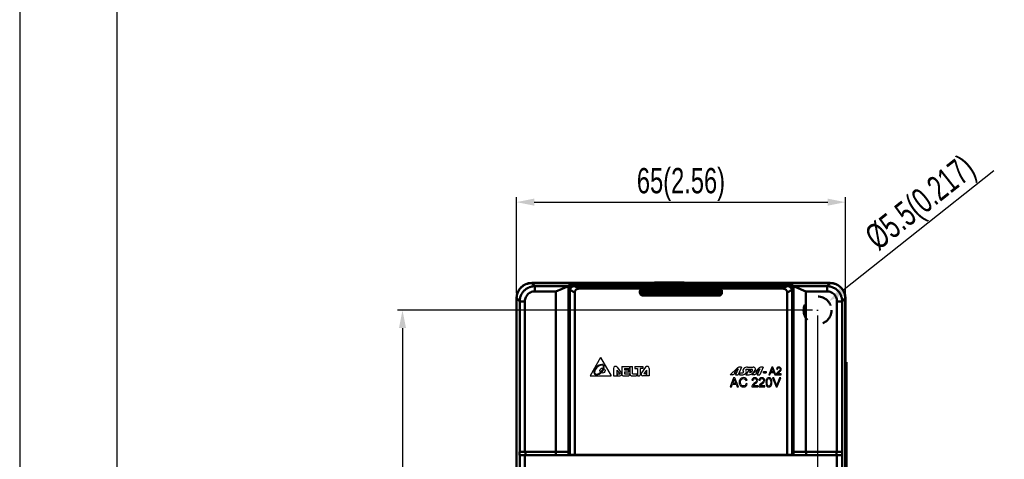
# Model space of a CAD drawing. Header units: millimetres. Extents: x -630 to -92, y 209 to 969.
# Tile 13 of 24: x -630 to -435, y 637 to 724. Entities that reach past the tile are written whole.
import ezdxf

# ---------------------------------------------------------------- set-up
doc = ezdxf.new("R2010")
doc.units = ezdxf.units.MM
doc.header["$LTSCALE"] = 32.67
doc.header["$PDMODE"] = 3
doc.header["$PDSIZE"] = 0.3125
doc.linetypes.add('AM_ISO08W050', pattern=[18, 12, -1.5, 3, -1.5])
doc.linetypes.add('DOT', pattern=[0.2, 0.1, -0.1])
doc.layers.get('0').update_dxf_attribs({"linetype": 'CONTINUOUS'})
doc.layers.get('Defpoints').update_dxf_attribs({"linetype": 'CONTINUOUS'})
for name, color, linetype in [('03___PRT_ALL_CURVES', 7, 'CONTINUOUS'), ('DF', 3, 'CONTINUOUS'), ('TXT', 7, 'CONTINUOUS')]:
    doc.layers.add(name, color=color, linetype=linetype)
doc.layers.add('AM_10', color=7, linetype='AM_ISO08W050', lineweight=50)
doc.styles.get("Standard").update_dxf_attribs({"font": 'txt', "width": 0.7})
doc.dimstyles.new('DIMSTYLE_1', dxfattribs={"dimtxt": 5, "dimasz": 0.1875, "dimexe": 0.18, "dimexo": 0.0625, "dimgap": 0.09, "dimtad": 1, "dimdsep": 46, "dimtxsty": 'Standard', "dimblk": '_FILLED', "dimblk1": '_FILLED', "dimblk2": '_FILLED', "dimcen": 0.09, "dimadec": 0, "dimazin": 0, "dimtp": 0.01, "dimtm": 0.01, "dimtfac": 1, "dimtofl": 0, "dimtmove": 0, "dimatfit": 3, "dimldrblk": '_FILLED', "dimfxl": 0, "dimtolj": 1, "dimarcsym": 0})

# ---------------------------------------------------------------- blocks, each defined once
blk = doc.blocks.new('A$C71E57D54')
blk.add_line((-430, 0), (-430, -594))
at = {"layer": 'DF'}
blk.add_line((-415, -15), (-415, -579), dxfattribs=at)
blk = doc.blocks.new('_FILLED')
at = {"color": 0, "linetype": 'ByBlock'}
blk.add_solid([(0, 0), (-1, 0.2), (-1, -0.2)], dxfattribs=at)
blk = doc.blocks.new('*D4')
at = {"color": 0, "linetype": 'Continuous', "lineweight": -2}
for p, q in [((-531.83, 669.76), (-531.83, 688.74)), ((-528.33, 687.74), (-470.33, 687.74)), ((-466.83, 669.76), (-466.83, 688.74))]:
    blk.add_line(p, q, dxfattribs=at)
at = {"layer": 'Defpoints', "color": 0, "linetype": 'Continuous', "lineweight": 0}
for p in [(-466.83, 687.74), (-531.83, 668.76), (-466.83, 668.76)]:
    blk.add_point(p, dxfattribs=at)
at = {"color": 0, "linetype": 'Continuous', "lineweight": -2, "xscale": 3.5, "yscale": 3.5, "zscale": 3.5, "rotation": 180}
blk.add_blockref('_FILLED', (-531.83, 687.74), dxfattribs=at)
at = {"color": 0, "linetype": 'Continuous', "lineweight": -2, "xscale": 3.5, "yscale": 3.5, "zscale": 3.5}
blk.add_blockref('_FILLED', (-466.83, 687.74), dxfattribs=at)
at = {"color": 0, "linetype": 'Continuous', "insert": (-499.33, 691.24), "char_height": 5, "attachment_point": 5}
blk.add_mtext('\\A1;65(2.56)', dxfattribs=at)
blk = doc.blocks.new('*D5')
at = {"color": 0, "linetype": 'Continuous', "lineweight": -2}
for p, q in [((-437.47, 693.91), (-467.43, 670.23)), ((-472.42, 666.36), (-472.24, 666.36)), ((-472.33, 666.27), (-472.33, 666.45))]:
    blk.add_line(p, q, dxfattribs=at)
at = {"layer": 'Defpoints', "color": 0, "linetype": 'Continuous', "lineweight": 0}
for p in [(-470.18, 668.06), (-474.49, 664.65)]:
    blk.add_point(p, dxfattribs=at)
at = {"color": 0, "linetype": 'Continuous', "lineweight": -2, "xscale": 3.5, "yscale": 3.5, "zscale": 3.5, "rotation": 218.3199107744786}
blk.add_blockref('_FILLED', (-470.18, 668.06), dxfattribs=at)
at = {"color": 0, "linetype": 'Continuous', "insert": (-451.64, 687.18), "char_height": 5, "attachment_point": 5, "rotation": 38.3199}
blk.add_mtext('\\A1;%%c5.5(0.217)', dxfattribs=at)
blk = doc.blocks.new('*D6')
at = {"color": 0, "linetype": 'Continuous', "lineweight": -2}
for p, q in [((-473.33, 666.36), (-555.38, 666.36)), ((-554.38, 662.86), (-554.38, 506.86)), ((-520.33, 503.36), (-555.38, 503.36))]:
    blk.add_line(p, q, dxfattribs=at)
at = {"layer": 'Defpoints', "color": 0, "linetype": 'Continuous', "lineweight": 0}
for p in [(-472.33, 666.36), (-554.38, 503.36), (-519.33, 503.36)]:
    blk.add_point(p, dxfattribs=at)
at = {"color": 0, "linetype": 'Continuous', "lineweight": -2, "xscale": 3.5, "yscale": 3.5, "zscale": 3.5}
for p, rotation in [((-554.38, 666.36), 90), ((-554.38, 503.36), 270)]:
    blk.add_blockref('_FILLED', p, dxfattribs=dict(at, rotation=rotation))
at = {"color": 0, "linetype": 'Continuous', "insert": (-557.88, 584.86), "char_height": 5, "attachment_point": 5, "rotation": 90}
blk.add_mtext('\\A1;163(6.42)', dxfattribs=at)
blk = doc.blocks.new('*D7')
at = {"color": 0, "linetype": 'Continuous', "lineweight": -2}
for p, q in [((-472.33, 665.36), (-472.33, 482.29)), ((-519.33, 502.36), (-519.33, 482.29)), ((-515.83, 483.29), (-475.83, 483.29))]:
    blk.add_line(p, q, dxfattribs=at)
at = {"layer": 'Defpoints', "color": 0, "linetype": 'Continuous', "lineweight": 0}
for p in [(-472.33, 666.36), (-519.33, 503.36), (-472.33, 483.29)]:
    blk.add_point(p, dxfattribs=at)
at = {"color": 0, "linetype": 'Continuous', "lineweight": -2, "xscale": 3.5, "yscale": 3.5, "zscale": 3.5, "rotation": 180}
blk.add_blockref('_FILLED', (-519.33, 483.29), dxfattribs=at)
at = {"color": 0, "linetype": 'Continuous', "lineweight": -2, "xscale": 3.5, "yscale": 3.5, "zscale": 3.5}
blk.add_blockref('_FILLED', (-472.33, 483.29), dxfattribs=at)
at = {"color": 0, "linetype": 'Continuous', "insert": (-495.83, 486.79), "char_height": 5, "attachment_point": 5}
blk.add_mtext('\\A1;47(1.83)', dxfattribs=at)

msp = doc.modelspace()

# ---------------------------------------------------------------- linework, layer by layer
at = {"layer": '03___PRT_ALL_CURVES', "linetype": 'Continuous'}
for p, q in [((-515.208, 657.045), (-517.298, 653.439)), ((-515.208, 657.045), (-513.148, 653.439)), ((-512.668, 654.866), (-512.668, 653.439)), ((-511.983, 654.533), (-511.983, 653.439)), ((-511.983, 654.533), (-511.424, 653.794)), ((-511.967, 655.101), (-511.141, 654.008)), ((-511.008, 655.239), (-511.008, 653.699)), ((-511.008, 655.239), (-509.528, 655.239)), ((-510.498, 654.849), (-510.498, 654.589)), ((-510.498, 654.849), (-509.528, 654.849)), ((-510.498, 654.589), (-509.658, 654.589)), ((-510.498, 654.199), (-510.498, 653.809)), ((-510.498, 654.199), (-509.658, 654.199)), ((-509.658, 654.199), (-509.658, 654.589)), ((-509.528, 655.239), (-509.528, 654.849)), ((-509.388, 653.699), (-509.388, 655.239)), ((-509.388, 655.239), (-508.878, 655.239)), ((-508.878, 653.819), (-508.878, 655.239)), ((-508.438, 655.239), (-508.438, 654.859)), ((-508.438, 655.239), (-506.898, 655.239)), ((-508.438, 654.859), (-507.918, 654.859)), ((-507.918, 654.859), (-507.918, 653.439)), ((-507.398, 654.849), (-507.398, 653.569)), ((-506.898, 654.849), (-507.398, 654.849)), ((-506.332, 655.097), (-507.134, 654.004)), ((-506.898, 655.239), (-506.898, 654.849)), ((-506.138, 654.533), (-506.669, 653.809)), ((-506.138, 654.533), (-506.138, 653.439)), ((-505.628, 654.866), (-505.628, 653.439)), ((-489.622, 653.621), (-488.239, 654.924)), ((-489.135, 653.621), (-488.339, 654.035)), ((-488.009, 654.8), (-488.821, 654.035)), ((-488.821, 654.035), (-488.339, 654.035)), ((-488.009, 654.8), (-488.518, 653.621)), ((-487.383, 655.132), (-488.036, 653.621)), ((-487.791, 653.621), (-487.613, 654.035)), ((-487.383, 655.132), (-487.714, 655.132)), ((-487.613, 654.035), (-487.069, 654.035)), ((-487.077, 654.404), (-486.97, 654.198)), ((-485.98, 654.495), (-486.538, 653.621)), ((-486.419, 654.366), (-486.521, 654.562)), ((-486.419, 654.718), (-485.295, 654.718)), ((-486.203, 655.132), (-485.082, 655.132)), ((-485.98, 654.495), (-485.498, 654.495)), ((-485.498, 654.495), (-485.752, 654.098)), ((-485.341, 653.621), (-483.958, 654.924)), ((-484.854, 653.621), (-484.058, 654.035)), ((-483.728, 654.8), (-484.54, 654.035)), ((-484.54, 654.035), (-484.058, 654.035)), ((-483.728, 654.8), (-484.236, 653.621)), ((-483.102, 655.132), (-483.755, 653.621)), ((-483.102, 655.132), (-483.433, 655.132)), ((-483.013, 654.258), (-482.469, 654.258)), ((-483.013, 654.035), (-483.013, 654.258)), ((-483.013, 654.035), (-482.469, 654.035)), ((-482.469, 654.258), (-482.469, 654.035)), ((-481.386, 655.132), (-481.966, 653.621)), ((-481.754, 653.621), (-481.588, 654.079)), ((-481.588, 654.079), (-480.956, 654.079)), ((-481.53, 654.241), (-481.364, 654.685)), ((-481.018, 654.241), (-481.53, 654.241)), ((-481.17, 655.132), (-481.386, 655.132)), ((-481.176, 654.66), (-481.018, 654.241)), ((-480.552, 653.621), (-481.17, 655.132)), ((-480.956, 654.079), (-480.78, 653.621)), ((-480.456, 654.701), (-480.265, 654.682)), ((-517.298, 653.439), (-513.148, 653.439)), ((-512.668, 653.439), (-511.983, 653.439)), ((-511.924, 653.794), (-511.924, 653.439)), ((-511.924, 653.794), (-511.424, 653.794)), ((-511.924, 653.439), (-511.424, 653.439)), ((-510.748, 653.439), (-509.648, 653.439)), ((-510.498, 653.809), (-509.528, 653.809)), ((-509.528, 653.809), (-509.528, 653.559)), ((-509.128, 653.439), (-508.168, 653.439)), ((-508.878, 653.819), (-508.038, 653.819)), ((-508.038, 653.819), (-508.038, 653.569)), ((-507.918, 653.439), (-507.528, 653.439)), ((-506.208, 653.439), (-506.848, 653.439)), ((-506.208, 653.809), (-506.669, 653.809)), ((-506.208, 653.809), (-506.208, 653.439)), ((-505.628, 653.439), (-506.138, 653.439)), ((-488.934, 653.039), (-489.625, 651.239)), ((-489.135, 653.621), (-489.622, 653.621)), ((-489.106, 651.978), (-488.908, 652.506)), ((-488.677, 653.039), (-488.934, 653.039)), ((-488.683, 652.477), (-488.495, 651.978)), ((-487.94, 651.239), (-488.677, 653.039)), ((-488.518, 653.621), (-488.036, 653.621)), ((-487.791, 653.621), (-487.247, 653.621)), ((-486.538, 653.621), (-486.056, 653.621)), ((-486.493, 652.49), (-486.258, 652.546)), ((-484.854, 653.621), (-485.341, 653.621)), ((-485.312, 652.526), (-485.084, 652.503)), ((-484.236, 653.621), (-483.755, 653.621)), ((-483.913, 652.526), (-483.686, 652.503)), ((-481.966, 653.621), (-481.754, 653.621)), ((-480.965, 653.039), (-481.223, 653.039)), ((-481.223, 653.039), (-480.526, 651.239)), ((-480.497, 651.732), (-480.965, 653.039)), ((-480.78, 653.621), (-480.552, 653.621)), ((-480.491, 653.621), (-479.492, 653.621)), ((-479.82, 653.039), (-480.306, 651.732)), ((-480.281, 651.239), (-479.576, 653.039)), ((-479.492, 653.799), (-480.233, 653.799)), ((-479.576, 653.039), (-479.82, 653.039)), ((-479.492, 653.621), (-479.492, 653.799)), ((-489.625, 651.239), (-489.372, 651.239)), ((-489.372, 651.239), (-489.174, 651.784)), ((-489.174, 651.784), (-488.422, 651.784)), ((-488.495, 651.978), (-489.106, 651.978)), ((-488.422, 651.784), (-488.212, 651.239)), ((-488.212, 651.239), (-487.94, 651.239)), ((-486.228, 651.81), (-486.466, 651.87)), ((-485.353, 651.239), (-484.164, 651.239)), ((-484.164, 651.452), (-485.046, 651.452)), ((-484.164, 651.239), (-484.164, 651.452)), ((-483.955, 651.239), (-482.765, 651.239)), ((-482.765, 651.452), (-483.648, 651.452)), ((-482.765, 651.239), (-482.765, 651.452)), ((-480.526, 651.239), (-480.281, 651.239))]:
    msp.add_line(p, q, dxfattribs=at)
msp.add_circle((-514.838, 654.449), 0.5, dxfattribs=at)
for centre, radius, start, end in [((-516.096, 654.07), 0.445, 176.66438, 272.61952), ((-514.888, 653.999), 1.655, 92.61952, 176.66438), ((-514.888, 653.999), 1.51, 92.35852, 177.18296), ((-516.106, 654.059), 0.29, 177.18296, 272.10094), ((-516.151, 655.278), 1.51, 272.10094, 356.92538), ((-516.151, 655.278), 1.655, 272.61952, 356.66438), ((-514.943, 655.208), 0.445, 356.66438, 92.61952), ((-514.938, 655.213), 0.295, 356.92538, 92.35852), ((-512.278, 654.866), 0.39, 37.0994, 180), ((-511.424, 653.794), 0.355, 270, 37.0994), ((-506.848, 653.794), 0.355, 143.72, 270), ((-506.018, 654.866), 0.39, 0, 143.72), ((-487.714, 654.366), 0.766, 90, 133.29195), ((-486.978, 654.455), 0.111, 170.97466, 207.47659), ((-486.419, 654.366), 0.677, 134.57339, 170.97466), ((-487.069, 654.146), 0.111, 270, 27.47659), ((-486.203, 654.146), 0.986, 90, 134.57339), ((-487.115, 654.455), 0.785, 310.96799, 332.52341), ((-486.419, 654.607), 0.111, 90, 203.45272), ((-486.682, 654.229), 0.296, 332.52341, 27.47659), ((-485.799, 654.773), 0.677, 274.00111, 319.20863), ((-486.203, 655.304), 1.725, 301.46849, 333.72286), ((-485.295, 654.607), 0.111, 0, 90), ((-485.606, 654.607), 0.422, 319.20863, 0), ((-485.082, 654.455), 0.677, 63.5251, 90), ((-484.923, 654.773), 0.321, 0, 63.5251), ((-485.127, 654.773), 0.525, 333.72286, 0), ((-483.433, 654.366), 0.766, 90, 133.29195), ((-510.748, 653.699), 0.26, 180, 270), ((-509.648, 653.559), 0.12, 270, 0), ((-509.128, 653.699), 0.26, 180, 270), ((-508.168, 653.569), 0.13, 270, 0), ((-507.528, 653.569), 0.13, 270, 0), ((-487.247, 654.607), 0.986, 270, 310.96799), ((-486.056, 655.065), 1.444, 270, 301.46849)]:
    msp.add_arc(centre, radius, start, end, dxfattribs=at)
for points in [[(-481.364, 654.685, 3.252), (-481.329, 654.78, 3.252), (-481.302, 654.877, 3.252), (-481.283, 654.973, 3.252)], [(-481.283, 654.973, 3.252), (-481.26, 654.891, 3.252), (-481.224, 654.787, 3.252), (-481.176, 654.66, 3.252)], [(-480.309, 655.026, 3.252), (-480.394, 654.952, 3.252), (-480.444, 654.844, 3.252), (-480.456, 654.701, 3.252)], [(-480.105, 654.18, 3.252), (-480.211, 654.093, 3.252), (-480.292, 654.017, 3.252), (-480.348, 653.951, 3.252)], [(-479.965, 655.138, 3.252), (-480.11, 655.138, 3.252), (-480.224, 655.1, 3.252), (-480.309, 655.026, 3.252)], [(-480.265, 654.682, 3.252), (-480.265, 654.777, 3.252), (-480.238, 654.851, 3.252), (-480.184, 654.904, 3.252)], [(-480.184, 654.904, 3.252), (-480.13, 654.958, 3.252), (-480.059, 654.985, 3.252), (-479.97, 654.985, 3.252)], [(-480.155, 653.899, 3.252), (-480.124, 653.932, 3.252), (-480.052, 653.996, 3.252), (-479.941, 654.09, 3.252)], [(-479.772, 654.499, 3.252), (-479.829, 654.421, 3.252), (-479.941, 654.314, 3.252), (-480.105, 654.18, 3.252)], [(-479.97, 654.985, 3.252), (-479.885, 654.985, 3.252), (-479.817, 654.959, 3.252), (-479.764, 654.908, 3.252)], [(-479.621, 655.018, 3.252), (-479.706, 655.098, 3.252), (-479.821, 655.138, 3.252), (-479.965, 655.138, 3.252)], [(-479.941, 654.09, 3.252), (-479.808, 654.202, 3.252), (-479.713, 654.291, 3.252), (-479.655, 654.356, 3.252)], [(-479.685, 654.723, 3.252), (-479.685, 654.653, 3.252), (-479.714, 654.578, 3.252), (-479.772, 654.499, 3.252)], [(-479.764, 654.908, 3.252), (-479.712, 654.858, 3.252), (-479.685, 654.796, 3.252), (-479.685, 654.723, 3.252)], [(-479.655, 654.356, 3.252), (-479.597, 654.42, 3.252), (-479.556, 654.482, 3.252), (-479.531, 654.54, 3.252)], [(-479.494, 654.719, 3.252), (-479.494, 654.837, 3.252), (-479.537, 654.937, 3.252), (-479.621, 655.018, 3.252)], [(-479.531, 654.54, 3.252), (-479.507, 654.598, 3.252), (-479.494, 654.658, 3.252), (-479.494, 654.719, 3.252)], [(-488.908, 652.506, 3.252), (-488.866, 652.619, 3.252), (-488.834, 652.735, 3.252), (-488.811, 652.85, 3.252)], [(-488.811, 652.85, 3.252), (-488.784, 652.752, 3.252), (-488.74, 652.628, 3.252), (-488.683, 652.477, 3.252)], [(-487.712, 652.643, 3.252), (-487.783, 652.503, 3.252), (-487.819, 652.339, 3.252), (-487.819, 652.153, 3.252)], [(-487.819, 652.153, 3.252), (-487.819, 651.981, 3.252), (-487.788, 651.82, 3.252), (-487.724, 651.67, 3.252)], [(-487.406, 652.961, 3.252), (-487.539, 652.888, 3.252), (-487.641, 652.783, 3.252), (-487.712, 652.643, 3.252)], [(-487.573, 652.154, 3.252), (-487.573, 652.272, 3.252), (-487.555, 652.387, 3.252), (-487.517, 652.499, 3.252)], [(-487.507, 651.752, 3.252), (-487.551, 651.867, 3.252), (-487.573, 652, 3.252), (-487.573, 652.154, 3.252)], [(-487.517, 652.499, 3.252), (-487.48, 652.611, 3.252), (-487.415, 652.7, 3.252), (-487.322, 652.767, 3.252)], [(-486.969, 653.07, 3.252), (-487.129, 653.07, 3.252), (-487.274, 653.033, 3.252), (-487.406, 652.961, 3.252)], [(-487.322, 652.767, 3.252), (-487.228, 652.833, 3.252), (-487.113, 652.866, 3.252), (-486.974, 652.866, 3.252)], [(-486.974, 652.866, 3.252), (-486.854, 652.866, 3.252), (-486.754, 652.835, 3.252), (-486.675, 652.776, 3.252)], [(-486.515, 652.932, 3.252), (-486.638, 653.023, 3.252), (-486.79, 653.07, 3.252), (-486.969, 653.07, 3.252)], [(-486.675, 652.776, 3.252), (-486.596, 652.716, 3.252), (-486.535, 652.62, 3.252), (-486.493, 652.49, 3.252)], [(-486.258, 652.546, 3.252), (-486.307, 652.711, 3.252), (-486.392, 652.84, 3.252), (-486.515, 652.932, 3.252)], [(-485.136, 652.913, 3.252), (-485.238, 652.824, 3.252), (-485.297, 652.695, 3.252), (-485.312, 652.526, 3.252)], [(-484.727, 653.047, 3.252), (-484.899, 653.047, 3.252), (-485.035, 653.001, 3.252), (-485.136, 652.913, 3.252)], [(-485.084, 652.503, 3.252), (-485.084, 652.616, 3.252), (-485.051, 652.704, 3.252), (-484.987, 652.768, 3.252)], [(-484.987, 652.768, 3.252), (-484.924, 652.832, 3.252), (-484.839, 652.864, 3.252), (-484.732, 652.864, 3.252)], [(-484.496, 652.285, 3.252), (-484.565, 652.192, 3.252), (-484.698, 652.064, 3.252), (-484.893, 651.905, 3.252)], [(-484.732, 652.864, 3.252), (-484.631, 652.864, 3.252), (-484.55, 652.833, 3.252), (-484.488, 652.773, 3.252)], [(-484.317, 652.903, 3.252), (-484.418, 652.999, 3.252), (-484.555, 653.047, 3.252), (-484.727, 653.047, 3.252)], [(-484.698, 651.798, 3.252), (-484.539, 651.932, 3.252), (-484.426, 652.037, 3.252), (-484.357, 652.114, 3.252)], [(-484.393, 652.552, 3.252), (-484.393, 652.468, 3.252), (-484.428, 652.379, 3.252), (-484.496, 652.285, 3.252)], [(-484.488, 652.773, 3.252), (-484.425, 652.713, 3.252), (-484.393, 652.639, 3.252), (-484.393, 652.552, 3.252)], [(-484.357, 652.114, 3.252), (-484.289, 652.191, 3.252), (-484.24, 652.264, 3.252), (-484.21, 652.334, 3.252)], [(-484.166, 652.547, 3.252), (-484.166, 652.688, 3.252), (-484.216, 652.807, 3.252), (-484.317, 652.903, 3.252)], [(-484.21, 652.334, 3.252), (-484.181, 652.403, 3.252), (-484.166, 652.474, 3.252), (-484.166, 652.547, 3.252)], [(-483.738, 652.913, 3.252), (-483.839, 652.824, 3.252), (-483.898, 652.695, 3.252), (-483.913, 652.526, 3.252)], [(-483.329, 653.047, 3.252), (-483.501, 653.047, 3.252), (-483.637, 653.001, 3.252), (-483.738, 652.913, 3.252)], [(-483.686, 652.503, 3.252), (-483.686, 652.616, 3.252), (-483.653, 652.704, 3.252), (-483.589, 652.768, 3.252)], [(-483.589, 652.768, 3.252), (-483.525, 652.832, 3.252), (-483.44, 652.864, 3.252), (-483.334, 652.864, 3.252)], [(-483.098, 652.285, 3.252), (-483.167, 652.192, 3.252), (-483.299, 652.064, 3.252), (-483.494, 651.905, 3.252)], [(-483.334, 652.864, 3.252), (-483.233, 652.864, 3.252), (-483.152, 652.833, 3.252), (-483.089, 652.773, 3.252)], [(-482.919, 652.903, 3.252), (-483.019, 652.999, 3.252), (-483.157, 653.047, 3.252), (-483.329, 653.047, 3.252)], [(-483.299, 651.798, 3.252), (-483.141, 651.932, 3.252), (-483.028, 652.037, 3.252), (-482.959, 652.114, 3.252)], [(-482.995, 652.552, 3.252), (-482.995, 652.468, 3.252), (-483.029, 652.379, 3.252), (-483.098, 652.285, 3.252)], [(-483.089, 652.773, 3.252), (-483.027, 652.713, 3.252), (-482.995, 652.639, 3.252), (-482.995, 652.552, 3.252)], [(-482.959, 652.114, 3.252), (-482.89, 652.191, 3.252), (-482.841, 652.264, 3.252), (-482.812, 652.334, 3.252)], [(-482.768, 652.547, 3.252), (-482.768, 652.688, 3.252), (-482.818, 652.807, 3.252), (-482.919, 652.903, 3.252)], [(-482.812, 652.334, 3.252), (-482.782, 652.403, 3.252), (-482.768, 652.474, 3.252), (-482.768, 652.547, 3.252)], [(-482.463, 652.64, 3.252), (-482.507, 652.51, 3.252), (-482.528, 652.339, 3.252), (-482.528, 652.127, 3.252)], [(-482.528, 652.127, 3.252), (-482.528, 651.788, 3.252), (-482.469, 651.545, 3.252), (-482.351, 651.395, 3.252)], [(-482.267, 652.941, 3.252), (-482.354, 652.87, 3.252), (-482.419, 652.77, 3.252), (-482.463, 652.64, 3.252)], [(-482.301, 652.127, 3.252), (-482.301, 652.422, 3.252), (-482.263, 652.624, 3.252), (-482.186, 652.734, 3.252)], [(-482.198, 651.536, 3.252), (-482.267, 651.635, 3.252), (-482.301, 651.831, 3.252), (-482.301, 652.127, 3.252)], [(-481.941, 653.047, 3.252), (-482.073, 653.047, 3.252), (-482.182, 653.011, 3.252), (-482.267, 652.941, 3.252)], [(-482.186, 652.734, 3.252), (-482.127, 652.821, 3.252), (-482.046, 652.864, 3.252), (-481.944, 652.864, 3.252)], [(-481.944, 652.864, 3.252), (-481.841, 652.864, 3.252), (-481.755, 652.814, 3.252), (-481.686, 652.717, 3.252)], [(-481.687, 652.987, 3.252), (-481.761, 653.027, 3.252), (-481.845, 653.047, 3.252), (-481.941, 653.047, 3.252)], [(-481.507, 652.819, 3.252), (-481.554, 652.893, 3.252), (-481.615, 652.948, 3.252), (-481.687, 652.987, 3.252)], [(-481.686, 652.717, 3.252), (-481.617, 652.619, 3.252), (-481.581, 652.423, 3.252), (-481.581, 652.127, 3.252)], [(-481.581, 652.127, 3.252), (-481.581, 651.832, 3.252), (-481.617, 651.636, 3.252), (-481.686, 651.538, 3.252)], [(-481.395, 652.552, 3.252), (-481.422, 652.657, 3.252), (-481.46, 652.746, 3.252), (-481.507, 652.819, 3.252)], [(-481.42, 651.615, 3.252), (-481.376, 651.745, 3.252), (-481.354, 651.916, 3.252), (-481.354, 652.127, 3.252)], [(-481.354, 652.127, 3.252), (-481.354, 652.305, 3.252), (-481.368, 652.446, 3.252), (-481.395, 652.552, 3.252)], [(-480.47, 653.75, 3.252), (-480.486, 653.709, 3.252), (-480.493, 653.665, 3.252), (-480.491, 653.621, 3.252)], [(-480.348, 653.951, 3.252), (-480.404, 653.885, 3.252), (-480.445, 653.818, 3.252), (-480.47, 653.75, 3.252)], [(-480.233, 653.799, 3.252), (-480.213, 653.832, 3.252), (-480.187, 653.866, 3.252), (-480.155, 653.899, 3.252)], [(-487.724, 651.67, 3.252), (-487.66, 651.52, 3.252), (-487.568, 651.405, 3.252), (-487.447, 651.326, 3.252)], [(-487.298, 651.497, 3.252), (-487.393, 651.553, 3.252), (-487.463, 651.638, 3.252), (-487.507, 651.752, 3.252)], [(-487.447, 651.326, 3.252), (-487.325, 651.248, 3.252), (-487.167, 651.208, 3.252), (-486.973, 651.208, 3.252)], [(-486.992, 651.412, 3.252), (-487.103, 651.412, 3.252), (-487.205, 651.441, 3.252), (-487.298, 651.497, 3.252)], [(-486.654, 651.528, 3.252), (-486.747, 651.45, 3.252), (-486.86, 651.412, 3.252), (-486.992, 651.412, 3.252)], [(-486.973, 651.208, 3.252), (-486.786, 651.208, 3.252), (-486.628, 651.259, 3.252), (-486.498, 651.362, 3.252)], [(-486.466, 651.87, 3.252), (-486.499, 651.718, 3.252), (-486.562, 651.604, 3.252), (-486.654, 651.528, 3.252)], [(-486.498, 651.362, 3.252), (-486.368, 651.465, 3.252), (-486.278, 651.614, 3.252), (-486.228, 651.81, 3.252)], [(-485.329, 651.393, 3.252), (-485.347, 651.344, 3.252), (-485.356, 651.292, 3.252), (-485.353, 651.239, 3.252)], [(-485.183, 651.632, 3.252), (-485.249, 651.553, 3.252), (-485.298, 651.474, 3.252), (-485.329, 651.393, 3.252)], [(-484.893, 651.905, 3.252), (-485.019, 651.802, 3.252), (-485.116, 651.711, 3.252), (-485.183, 651.632, 3.252)], [(-485.046, 651.452, 3.252), (-485.022, 651.491, 3.252), (-484.991, 651.531, 3.252), (-484.953, 651.571, 3.252)], [(-484.953, 651.571, 3.252), (-484.916, 651.61, 3.252), (-484.83, 651.686, 3.252), (-484.698, 651.798, 3.252)], [(-483.93, 651.393, 3.252), (-483.949, 651.344, 3.252), (-483.957, 651.292, 3.252), (-483.955, 651.239, 3.252)], [(-483.784, 651.632, 3.252), (-483.85, 651.553, 3.252), (-483.9, 651.474, 3.252), (-483.93, 651.393, 3.252)], [(-483.494, 651.905, 3.252), (-483.621, 651.802, 3.252), (-483.718, 651.711, 3.252), (-483.784, 651.632, 3.252)], [(-483.648, 651.452, 3.252), (-483.623, 651.491, 3.252), (-483.593, 651.531, 3.252), (-483.555, 651.571, 3.252)], [(-483.555, 651.571, 3.252), (-483.518, 651.61, 3.252), (-483.432, 651.686, 3.252), (-483.299, 651.798, 3.252)], [(-482.351, 651.395, 3.252), (-482.252, 651.27, 3.252), (-482.116, 651.208, 3.252), (-481.941, 651.208, 3.252)], [(-481.941, 651.39, 3.252), (-482.043, 651.39, 3.252), (-482.129, 651.438, 3.252), (-482.198, 651.536, 3.252)], [(-481.686, 651.538, 3.252), (-481.755, 651.439, 3.252), (-481.841, 651.39, 3.252), (-481.941, 651.39, 3.252)], [(-481.941, 651.208, 3.252), (-481.81, 651.208, 3.252), (-481.701, 651.243, 3.252), (-481.615, 651.314, 3.252)], [(-481.615, 651.314, 3.252), (-481.529, 651.385, 3.252), (-481.464, 651.485, 3.252), (-481.42, 651.615, 3.252)], [(-480.403, 651.437, 3.252), (-480.429, 651.528, 3.252), (-480.46, 651.626, 3.252), (-480.497, 651.732, 3.252)], [(-480.306, 651.732, 3.252), (-480.343, 651.633, 3.252), (-480.376, 651.535, 3.252), (-480.403, 651.437, 3.252)]]:
    msp.add_open_spline(points, degree=3, dxfattribs=at)
at = {"layer": 'AM_10', "color": 7, "linetype": 'Continuous'}
for p, q in [((-469.833, 671.76), (-528.833, 671.76)), ((-528.206, 671.131), (-528.819, 671.744)), ((-469.848, 671.744), (-528.819, 671.744)), ((-507.834, 671.79), (-504.559, 671.846)), ((-505.683, 671.744), (-505.683, 671.827)), ((-504.559, 671.846), (-503.721, 671.86)), ((-503.721, 671.744), (-503.721, 671.86)), ((-499.993, 671.86), (-503.721, 671.86)), ((-499.993, 671.744), (-499.993, 671.86)), ((-499.993, 671.86), (-498.722, 671.84)), ((-498.722, 671.84), (-496.233, 671.797)), ((-497.023, 671.744), (-497.023, 671.811)), ((-470.461, 671.131), (-469.848, 671.744)), ((-528.206, 670.105), (-528.206, 671.131)), ((-521.568, 671.131), (-528.206, 671.131)), ((-524.033, 670.105), (-528.206, 670.105)), ((-521.568, 671.117), (-524.033, 670.105)), ((-524.033, 638.36), (-524.033, 670.105)), ((-521.568, 671.131), (-521.533, 671.236)), ((-521.568, 671.117), (-521.568, 671.131)), ((-521.568, 638.36), (-521.568, 671.117)), ((-521.533, 671.236), (-521.533, 638.255)), ((-521.533, 671.236), (-520.616, 671.236)), ((-521.433, 669.06), (-521.433, 670.26)), ((-521.328, 670.155), (-521.433, 670.26)), ((-521.328, 670.155), (-521.328, 637.799)), ((-520.328, 669.898), (-521.3, 670.385)), ((-520.328, 671.154), (-520.434, 671.26)), ((-478.233, 671.26), (-520.434, 671.26)), ((-519.365, 670.654), (-520.361, 671.154)), ((-478.338, 671.154), (-520.328, 671.154)), ((-520.328, 669.898), (-520.328, 637.808)), ((-479.302, 670.654), (-519.365, 670.654)), ((-519.183, 671.312), (-519.201, 671.26)), ((-519.183, 671.312), (-519.183, 671.26)), ((-519.183, 671.312), (-516.883, 671.312)), ((-516.883, 671.26), (-516.883, 671.312)), ((-516.883, 671.312), (-516.866, 671.26)), ((-507.44, 670.12), (-507.44, 669.799)), ((-507.44, 670.12), (-507.277, 670.12)), ((-507.44, 669.799), (-507.277, 669.799)), ((-507.277, 670.12), (-507.277, 669.799)), ((-506.762, 670.64), (-506.762, 670.441)), ((-491.905, 670.64), (-506.762, 670.64)), ((-491.905, 670.441), (-506.762, 670.441)), ((-506.188, 669.866), (-506.188, 670.054)), ((-492.479, 670.054), (-492.479, 669.866)), ((-491.905, 670.64), (-491.905, 670.441)), ((-491.39, 669.799), (-491.39, 670.12)), ((-491.227, 670.12), (-491.39, 670.12)), ((-491.227, 669.799), (-491.39, 669.799)), ((-491.227, 669.799), (-491.227, 670.12)), ((-481.783, 671.312), (-481.801, 671.26)), ((-481.783, 671.312), (-481.783, 671.26)), ((-481.783, 671.312), (-479.483, 671.312)), ((-479.483, 671.26), (-479.483, 671.312)), ((-479.483, 671.312), (-479.466, 671.26)), ((-478.305, 671.154), (-479.302, 670.654)), ((-478.233, 671.26), (-478.338, 671.154)), ((-477.367, 670.385), (-478.338, 669.898)), ((-478.338, 637.808), (-478.338, 669.898)), ((-478.051, 671.236), (-477.133, 671.236)), ((-477.233, 670.26), (-477.339, 670.155)), ((-477.339, 637.799), (-477.339, 670.155)), ((-477.233, 670.26), (-477.233, 669.06)), ((-477.133, 638.255), (-477.133, 671.236)), ((-477.133, 671.236), (-477.098, 671.131)), ((-477.098, 671.117), (-477.098, 671.131)), ((-470.461, 671.131), (-477.098, 671.131)), ((-477.098, 671.117), (-477.098, 638.36)), ((-474.633, 670.105), (-477.098, 671.117)), ((-474.633, 670.105), (-474.633, 638.36)), ((-470.461, 670.105), (-474.633, 670.105)), ((-470.461, 670.105), (-470.461, 671.131)), ((-531.833, 502.174), (-531.833, 668.76)), ((-531.818, 668.745), (-531.818, 511.974)), ((-531.205, 668.132), (-531.818, 668.745)), ((-531.205, 668.132), (-531.205, 638.36)), ((-530.179, 668.132), (-531.205, 668.132)), ((-530.179, 668.132), (-530.179, 638.36)), ((-521.381, 669.06), (-521.433, 669.06)), ((-521.368, 668.56), (-521.368, 637.786)), ((-506.762, 669.28), (-506.762, 669.478)), ((-506.762, 669.478), (-491.905, 669.478)), ((-506.762, 669.28), (-491.905, 669.28)), ((-491.905, 669.28), (-491.905, 669.478)), ((-477.299, 637.786), (-477.299, 668.56)), ((-477.286, 669.06), (-477.233, 669.06)), ((-468.488, 638.36), (-468.488, 668.132)), ((-468.488, 668.132), (-467.462, 668.132)), ((-467.462, 668.132), (-466.849, 668.745)), ((-467.462, 638.36), (-467.462, 668.132)), ((-466.849, 668.745), (-466.849, 511.974)), ((-466.833, 511.96), (-466.833, 668.76)), ((-466.833, 656.131), (-466.633, 656.131)), ((-466.633, 509.86), (-466.633, 656.131)), ((-466.633, 640.86), (-466.833, 640.86)), ((-466.833, 640.06), (-466.633, 640.06)), ((-531.214, 637.728), (-531.214, 638.36)), ((-531.205, 637.725), (-531.214, 637.728)), ((-530.054, 637.718), (-531.214, 637.728)), ((-531.205, 638.36), (-521.568, 638.36)), ((-531.205, 637.725), (-531.205, 512.587)), ((-530.179, 637.716), (-531.205, 637.725)), ((-530.179, 637.716), (-530.179, 512.587)), ((-468.488, 637.716), (-530.179, 637.716)), ((-530.054, 637.718), (-530.054, 638.36)), ((-524.072, 637.718), (-530.054, 637.718)), ((-524.072, 637.718), (-524.072, 638.36)), ((-521.566, 637.727), (-524.072, 637.718)), ((-521.566, 637.727), (-521.566, 638.36)), ((-521.538, 637.755), (-521.566, 637.727)), ((-518.341, 637.755), (-521.538, 637.755)), ((-521.368, 638.255), (-521.533, 638.255)), ((-521.368, 637.786), (-521.328, 637.799)), ((-521.368, 637.786), (-519.133, 637.786)), ((-520.328, 637.808), (-521.328, 637.799)), ((-520.328, 637.808), (-478.338, 637.808)), ((-519.133, 637.768), (-519.133, 637.786)), ((-518.133, 637.768), (-519.133, 637.768)), ((-518.337, 637.76), (-516.83, 637.76)), ((-516.96, 637.76), (-516.933, 637.786)), ((-516.933, 637.786), (-481.733, 637.786)), ((-481.853, 637.744), (-516.814, 637.744)), ((-481.837, 637.76), (-480.33, 637.76)), ((-481.707, 637.76), (-481.733, 637.786)), ((-479.533, 637.768), (-480.533, 637.768)), ((-477.129, 637.755), (-480.326, 637.755)), ((-479.533, 637.768), (-479.533, 637.786)), ((-479.533, 637.786), (-477.299, 637.786)), ((-477.339, 637.799), (-478.338, 637.808)), ((-477.299, 637.786), (-477.339, 637.799)), ((-477.133, 638.255), (-477.299, 638.255)), ((-477.1, 637.727), (-477.129, 637.755)), ((-477.1, 637.727), (-477.1, 638.36)), ((-474.595, 637.718), (-477.1, 637.727)), ((-477.098, 638.36), (-467.462, 638.36)), ((-474.595, 637.718), (-474.595, 638.36)), ((-468.569, 637.718), (-474.595, 637.718)), ((-468.569, 637.718), (-468.569, 638.36)), ((-467.454, 637.727), (-468.569, 637.718)), ((-468.488, 637.716), (-467.462, 637.725)), ((-468.488, 512.587), (-468.488, 637.716)), ((-467.462, 637.725), (-467.454, 637.727)), ((-467.462, 512.587), (-467.462, 637.725)), ((-467.454, 637.727), (-467.454, 638.36))]:
    msp.add_line(p, q, dxfattribs=at)
at = {"layer": 'AM_10', "color": 8, "linetype": 'DOT'}
msp.add_circle((-472.333, 666.36), 2.75, dxfattribs=at)
at = {"layer": 'AM_10', "color": 7, "linetype": 'Continuous'}
for centre, start, end in [((-528.833, 668.76), 90, 180), ((-469.833, 668.76), 0, 90)]:
    msp.add_arc(centre, 3, start, end, dxfattribs=at)
for points, start_tangent, end_tangent in [([(-531.818, 668.745), (-531.76, 669.33), (-531.589, 669.893), (-531.312, 670.411), (-530.939, 670.866), (-530.485, 671.239), (-529.966, 671.516), (-529.404, 671.686), (-528.819, 671.744)], (0, 1), (1, 0)), ([(-469.848, 671.744), (-469.263, 671.686), (-468.7, 671.516), (-468.182, 671.239), (-467.727, 670.866), (-467.354, 670.411), (-467.077, 669.893), (-466.907, 669.33), (-466.849, 668.745)], (1, 0), (0, -1)), ([(-528.206, 671.131), (-528.873, 671.056), (-529.505, 670.835), (-530.075, 670.477), (-530.55, 670.003), (-530.907, 669.434), (-531.129, 668.8), (-531.205, 668.132)], (-1, -0.0002363), (-0.0002357, -1)), ([(-528.206, 670.105), (-528.643, 670.056), (-529.06, 669.911), (-529.435, 669.676), (-529.748, 669.363), (-529.984, 668.988), (-530.13, 668.57), (-530.179, 668.132)], (-1, 0.000072), (0.000051, -1)), ([(-521.433, 670.26), (-521.4, 670.516), (-521.299, 670.76), (-521.141, 670.967), (-520.934, 671.125), (-520.689, 671.226), (-520.434, 671.26)], (0, 1), (1, 0)), ([(-521.3, 670.385), (-521.316, 670.308), (-521.325, 670.232), (-521.328, 670.155)], (-0.2383441, -0.9711808), (0, -1)), ([(-520.361, 671.154), (-520.523, 671.135), (-520.678, 671.089), (-520.825, 671.02), (-520.958, 670.927), (-521.076, 670.813), (-521.174, 670.682), (-521.249, 670.538), (-521.3, 670.385)], (-0.9993934, -0.0348257), (-0.2383441, -0.9711808)), ([(-520.361, 671.154), (-520.35, 671.154), (-520.339, 671.154), (-520.328, 671.154)], (0.9993934, 0.0348257), (1, 0)), ([(-519.365, 670.654), (-519.631, 670.631), (-519.864, 670.562), (-520.053, 670.454), (-520.201, 670.303), (-520.297, 670.109), (-520.328, 669.898)], (-1, 0), (0, -1)), ([(-506.762, 670.64), (-506.956, 670.622), (-507.126, 670.568), (-507.264, 670.482), (-507.362, 670.373), (-507.42, 670.251), (-507.44, 670.12)], (-1, -0.0000398), (-0.0003381, -0.9999999)), ([(-507.44, 669.799), (-507.42, 669.668), (-507.361, 669.545), (-507.262, 669.436), (-507.124, 669.35), (-506.953, 669.297), (-506.762, 669.28)], (0.0003658, -0.9999999), (1, -0.0000102)), ([(-506.762, 670.441), (-506.919, 670.433), (-507.05, 670.401), (-507.152, 670.349), (-507.223, 670.281), (-507.264, 670.203), (-507.277, 670.12)], (-0.9997413, 0.0227457), (0.0209828, -0.9997798)), ([(-507.277, 670.12), (-507.057, 670.098), (-506.798, 670.079), (-506.505, 670.064), (-506.188, 670.054)], (0.9926058, -0.1213825), (0.999701, -0.0244512)), ([(-506.188, 669.866), (-506.505, 669.855), (-506.798, 669.841), (-507.057, 669.822), (-507.277, 669.799)], (-0.999701, -0.0244512), (-0.9926058, -0.1213825)), ([(-507.277, 669.799), (-507.264, 669.715), (-507.223, 669.638), (-507.151, 669.57), (-507.048, 669.517), (-506.917, 669.486), (-506.762, 669.478)], (-0.0209703, -0.9997801), (0.999741, 0.0227577)), ([(-506.762, 670.441), (-506.612, 670.428), (-506.449, 670.417), (-506.275, 670.408), (-506.093, 670.402)], (0.9953714, -0.096103), (0.999561, -0.0296278)), ([(-506.093, 670.402), (-506.127, 670.366), (-506.157, 670.288), (-506.178, 670.179), (-506.188, 670.054)], (-0.9382243, -0.3460277), (-0.0274351, -0.9996236)), ([(-506.188, 670.054), (-504.541, 670.012), (-502.731, 669.979), (-500.785, 669.96)], (0.9995735, -0.0292021), (0.9999822, -0.0059635)), ([(-500.785, 669.96), (-502.731, 669.94), (-504.541, 669.908), (-506.188, 669.866)], (-0.9999822, -0.0059687), (-0.9995735, -0.029202)), ([(-506.093, 669.518), (-506.127, 669.554), (-506.157, 669.631), (-506.178, 669.74), (-506.188, 669.866)], (-0.9381787, 0.3461513), (-0.0274337, 0.9996236)), ([(-506.093, 670.402), (-503.617, 670.342), (-500.803, 670.308), (-497.872, 670.308), (-495.055, 670.342), (-492.574, 670.402)], (0.9995615, -0.0296119), (0.9995615, 0.0296117)), ([(-492.574, 669.518), (-495.055, 669.577), (-497.872, 669.611), (-500.803, 669.611), (-503.617, 669.577), (-506.093, 669.518)], (-0.9995615, 0.0296118), (-0.9995615, -0.0296118)), ([(-497.882, 669.96), (-498.848, 669.96), (-499.819, 669.96), (-500.786, 669.96)], (-1, -0.0000171), (-1, 0.0000059)), ([(-497.881, 669.96), (-495.937, 669.979), (-494.127, 670.012), (-492.479, 670.054)], (0.9999822, 0.0059683), (0.9995735, 0.0292018)), ([(-492.479, 669.866), (-494.127, 669.908), (-495.937, 669.94), (-497.881, 669.96)], (-0.9995735, 0.0292019), (-0.9999822, 0.0059635)), ([(-492.574, 670.402), (-492.391, 670.408), (-492.218, 670.417), (-492.055, 670.428), (-491.905, 670.441)], (0.999561, 0.0296278), (0.9953714, 0.096103)), ([(-492.574, 670.402), (-492.539, 670.366), (-492.51, 670.288), (-492.489, 670.179), (-492.479, 670.054)], (0.9381787, -0.3461513), (0.0274337, -0.9996236)), ([(-492.574, 669.518), (-492.539, 669.554), (-492.51, 669.631), (-492.489, 669.74), (-492.479, 669.866)], (0.938223, 0.3460313), (0.0274351, 0.9996236)), ([(-492.479, 670.054), (-492.162, 670.064), (-491.869, 670.079), (-491.609, 670.098), (-491.39, 670.12)], (0.999701, 0.0244512), (0.9926058, 0.1213825)), ([(-491.39, 669.799), (-491.609, 669.822), (-491.869, 669.841), (-492.162, 669.855), (-492.479, 669.866)], (-0.9926058, 0.1213825), (-0.999701, 0.0244512)), ([(-491.227, 670.12), (-491.247, 670.252), (-491.305, 670.375), (-491.405, 670.484), (-491.543, 670.569), (-491.713, 670.622), (-491.905, 670.64)], (-0.0003658, 0.9999999), (-1, 0.0000102)), ([(-491.39, 670.12), (-491.403, 670.204), (-491.444, 670.282), (-491.516, 670.35), (-491.619, 670.402), (-491.75, 670.433), (-491.905, 670.441)], (0.0209703, 0.9997801), (-0.999741, -0.0227577)), ([(-491.905, 669.478), (-491.748, 669.486), (-491.617, 669.518), (-491.514, 669.571), (-491.443, 669.638), (-491.402, 669.716), (-491.39, 669.799)], (0.9997413, -0.0227457), (-0.0209828, 0.9997798)), ([(-491.905, 669.28), (-491.711, 669.298), (-491.54, 669.351), (-491.403, 669.437), (-491.305, 669.546), (-491.246, 669.668), (-491.227, 669.799)], (1, 0.0000398), (0.0003381, 0.9999999)), ([(-478.338, 669.898), (-478.356, 670.059), (-478.412, 670.215), (-478.505, 670.352), (-478.624, 670.461), (-478.761, 670.543), (-478.918, 670.603), (-479.098, 670.641), (-479.302, 670.654)], (0, 1), (-1, 0)), ([(-478.305, 671.154), (-478.316, 671.154), (-478.327, 671.154), (-478.338, 671.154)], (-0.9993934, 0.0348257), (-1, 0)), ([(-477.367, 670.385), (-477.417, 670.538), (-477.493, 670.682), (-477.591, 670.813), (-477.708, 670.927), (-477.842, 671.02), (-477.988, 671.089), (-478.144, 671.135), (-478.305, 671.154)], (-0.2383441, 0.9711808), (-0.9993934, 0.0348257)), ([(-478.233, 671.26), (-477.977, 671.226), (-477.733, 671.125), (-477.526, 670.967), (-477.367, 670.76), (-477.267, 670.516), (-477.233, 670.26)], (1, 0), (0, -1)), ([(-477.367, 670.385), (-477.351, 670.308), (-477.342, 670.232), (-477.339, 670.155)], (0.2383441, -0.9711808), (0, -1)), ([(-467.462, 668.132), (-467.537, 668.8), (-467.758, 669.432), (-468.116, 670.001), (-468.59, 670.476), (-469.159, 670.834), (-469.793, 671.056), (-470.461, 671.131)], (-0.0002363, 1), (-1, 0.0002357)), ([(-468.488, 668.132), (-468.537, 668.57), (-468.682, 668.986), (-468.917, 669.361), (-469.23, 669.674), (-469.605, 669.91), (-470.023, 670.056), (-470.461, 670.105)], (0.000072, 1), (-1, -0.000051)), ([(-521.381, 669.06), (-521.377, 669.035), (-521.373, 668.964), (-521.37, 668.854), (-521.368, 668.713), (-521.368, 668.56)], (1, 0), (0, -1)), ([(-506.093, 669.518), (-506.275, 669.511), (-506.449, 669.502), (-506.612, 669.491), (-506.762, 669.478)], (-0.999561, -0.0296278), (-0.9953714, -0.096103)), ([(-491.905, 669.478), (-492.055, 669.491), (-492.218, 669.502), (-492.391, 669.511), (-492.574, 669.518)], (-0.9953714, 0.096103), (-0.999561, 0.0296278)), ([(-477.299, 668.56), (-477.298, 668.713), (-477.296, 668.854), (-477.293, 668.964), (-477.29, 669.035), (-477.286, 669.06)], (0, 1), (1, 0)), ([(-521.538, 637.755), (-521.536, 637.795), (-521.535, 637.903), (-521.534, 638.065), (-521.533, 638.255)], (0.7071068, 0.7071068), (0, 1)), ([(-518.336, 637.768), (-518.341, 637.755)], (-0.0756316, -0.9971358), (-0.7071068, -0.7071068)), ([(-516.814, 637.744), (-516.815, 637.785), (-516.815, 637.787)], (-0.7071068, 0.7071068), (0.193292, 0.9811413)), ([(-481.851, 637.785), (-481.853, 637.744)], (0.2023298, -0.9793174), (-0.7071068, -0.7071068)), ([(-480.326, 637.755), (-480.331, 637.768)], (-0.7071068, 0.7071068), (-0.0756316, 0.9971358)), ([(-477.133, 638.255), (-477.133, 638.065), (-477.132, 637.903), (-477.131, 637.795), (-477.129, 637.755)], (0, -1), (0.7071068, -0.7071068))]:
    msp.add_spline(points, degree=3, dxfattribs=dict(at, start_tangent=start_tangent, end_tangent=end_tangent))

# ---------------------------------------------------------------- block references
at = {"layer": 'TXT', "color": 7, "xscale": 1.279999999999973, "yscale": 1.279999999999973, "zscale": 1.28}
msp.add_blockref('A$C71E57D54', (-79.646, 969.224), dxfattribs=at)

# ---------------------------------------------------------------- dimensions: what is measured, and where the dimension line sits
at = {"color": 7, "linetype": 'Continuous'}
dim = msp.add_diameter_dim_2p(p1=(-474.491, 664.655), p2=(-470.176, 668.065), text='%%c5.5(0.217)', dimstyle='DIMSTYLE_1', override={"dimasz": 3.5, "dimexe": 1, "dimexo": 1, "dimgap": 1}, dxfattribs=at)
dim.commit()
dim.dimension.update_dxf_attribs({"geometry": '*D5', "text_midpoint": (-449.469, 684.429), "dimtype": 163})
for base, p1, p2, text, picture, middle in [((-466.833, 687.74), (-531.833, 668.76), (-466.833, 668.76), '<>(2.56)', '*D4', (-499.333, 691.24)), ((-472.333, 483.288), (-519.333, 503.36), (-472.333, 666.36), '<>(1.83)', '*D7', (-495.833, 486.788))]:
    dim = msp.add_linear_dim(base=base, p1=p1, p2=p2, text=text, dimstyle='DIMSTYLE_1', override={"dimasz": 3.5, "dimexe": 1, "dimexo": 1, "dimgap": 1}, dxfattribs=at)
    dim.commit()
    dim.dimension.update_dxf_attribs({"geometry": picture, "text_midpoint": middle})
dim = msp.add_linear_dim(base=(-554.377, 503.36), p1=(-472.333, 666.36), p2=(-519.333, 503.36), angle=90, text='<>(6.42)', dimstyle='DIMSTYLE_1', override={"dimasz": 3.5, "dimexe": 1, "dimexo": 1, "dimgap": 1}, dxfattribs=at)
dim.commit()
dim.dimension.update_dxf_attribs({"geometry": '*D6', "text_midpoint": (-557.877, 584.86)})

doc.saveas('drawing.dxf')
